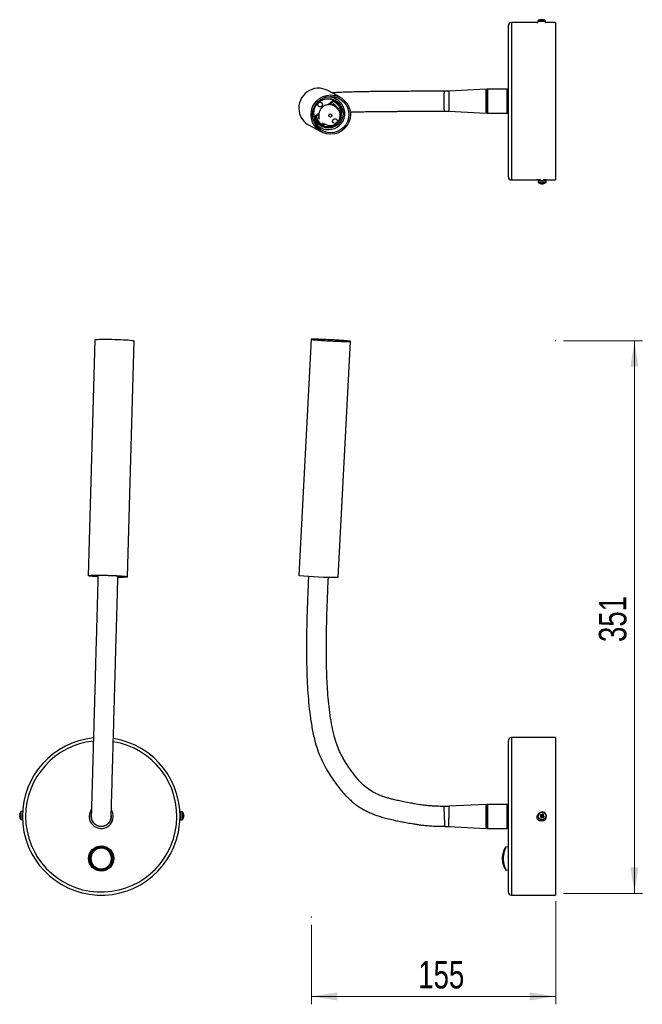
# Model space of a CAD drawing. Header units: millimetres. Extents: x 121 to 200, y 77 to 202.
import ezdxf

# ---------------------------------------------------------------- set-up
doc = ezdxf.new("R2010")
doc.units = ezdxf.units.MM
doc.header["$PDSIZE"] = -1
doc.styles.add('SLDTEXTSTYLE0', font='TXT', dxfattribs={"width": 0.75})
doc.dimstyles.new('SLDDIMSTYLE0', dxfattribs={"dimtxt": 3.5, "dimasz": 3.302, "dimexe": 0, "dimexo": 0.0625, "dimgap": 0.875, "dimtad": 1, "dimdec": 0, "dimlfac": 5, "dimrnd": 1e-09, "dimzin": 12, "dimdsep": 46, "dimtxsty": 'SLDTEXTSTYLE0', "dimsah": 1, "dimcen": 0.09, "dimadec": 0, "dimazin": 3, "dimtfac": 1, "dimtofl": 0, "dimtmove": 0, "dimatfit": 3, "dimfxl": 0, "dimfrac": 2, "dimtolj": 1, "dimtzin": 12, "dimarcsym": 0})
doc.dimstyles.new('SLDDIMSTYLE1', dxfattribs={"dimtxt": 3.5, "dimasz": 3.302, "dimexe": 0, "dimexo": 0.0625, "dimgap": 0.875, "dimtad": 1, "dimlfac": 5, "dimrnd": 1e-09, "dimzin": 12, "dimdsep": 46, "dimtxsty": 'SLDTEXTSTYLE0', "dimsah": 1, "dimcen": 0.09, "dimadec": 0, "dimazin": 3, "dimtfac": 1, "dimtofl": 0, "dimtmove": 0, "dimatfit": 3, "dimfxl": 0, "dimfrac": 2, "dimtolj": 1, "dimtzin": 12, "dimarcsym": 0})

# ---------------------------------------------------------------- blocks, each defined once
blk = doc.blocks.new('_D')
at = {"color": 7, "linetype": 'Continuous', "lineweight": 18}
for p, q in [((190.27, 161.66), (200.27, 161.66)), ((199.27, 161.66), (199.27, 91.51)), ((190.27, 91.51), (200.27, 91.51))]:
    blk.add_line(p, q, dxfattribs=at)
for points in [[(199.27, 161.66), (198.76, 158.36), (199.77, 158.36)], [(199.27, 91.51), (199.77, 94.81), (198.76, 94.81)]]:
    blk.add_solid(points, dxfattribs=at)
at = {"color": 7, "linetype": 'Continuous', "lineweight": 18, "insert": (194.75, 123.41), "char_height": 3.5, "attachment_point": 1, "rotation": 90, "style": 'SLDTEXTSTYLE0'}
blk.add_mtext('351', dxfattribs=at)
blk = doc.blocks.new('_D_1')
at = {"color": 7, "linetype": 'Continuous', "lineweight": 18}
for p, q in [((189.27, 90.51), (189.27, 77.43)), ((158.27, 87.5), (158.27, 77.43)), ((158.27, 78.43), (189.27, 78.43))]:
    blk.add_line(p, q, dxfattribs=at)
for points in [[(158.27, 78.43), (161.57, 77.92), (161.57, 78.94)], [(189.27, 78.43), (185.96, 78.94), (185.96, 77.92)]]:
    blk.add_solid(points, dxfattribs=at)
at = {"color": 7, "linetype": 'Continuous', "lineweight": 18, "insert": (171.82, 82.94), "char_height": 3.5, "attachment_point": 1, "style": 'SLDTEXTSTYLE0'}
blk.add_mtext('155', dxfattribs=at)

msp = doc.modelspace()

# ---------------------------------------------------------------- linework, layer by layer
at = {"color": 7, "linetype": 'Continuous', "lineweight": 25}
for p, q in [((183.2664, 182.4671), (183.2664, 201.6671)), ((186.8933, 202.0671), (183.6664, 202.0671)), ((186.9931, 202.2251), (186.9931, 202.0657)), ((187.3985, 202.3814), (187.3979, 202.4123)), ((187.4053, 202.3814), (187.4026, 202.4141)), ((187.4714, 202.3861), (187.4711, 202.3839)), ((187.5883, 202.4099), (187.5884, 202.4141)), ((187.9931, 202.0665), (187.9931, 202.2251)), ((189.2664, 202.0671), (188.0396, 202.0671)), ((189.2664, 202.0671), (189.2664, 182.0671)), ((161.9088, 192.5666), (160.3554, 193.4084)), ((161.4175, 192.3438), (161.1638, 192.4813)), ((175.6906, 193.3495), (175.1702, 193.3324)), ((180.4464, 193.5951), (175.691, 193.3458)), ((180.4464, 193.5951), (180.4464, 190.5391)), ((180.6064, 193.5951), (180.4664, 193.4551)), ((180.4664, 190.6791), (180.4664, 193.4551)), ((183.1264, 193.5951), (180.6064, 193.5951)), ((180.6064, 193.5951), (180.6064, 190.5391)), ((183.2664, 193.4551), (183.1264, 193.5951)), ((183.1264, 190.5391), (183.1264, 193.5951)), ((183.2664, 193.5487), (183.1817, 193.5398)), ((160.93, 192.0843), (160.4006, 191.6072)), ((161.0439, 192.0225), (160.6031, 191.6253)), ((161.0795, 191.7858), (160.8558, 191.5842)), ((161.0439, 192.0225), (160.93, 192.0843)), ((161.0845, 192.0109), (160.93, 192.0843)), ((161.6332, 191.105), (161.0473, 191.7567)), ((161.7471, 191.0433), (161.0795, 191.7858)), ((161.1984, 191.9492), (161.0845, 192.0109)), ((161.147, 192.1264), (161.0942, 192.155)), ((161.189, 191.4544), (161.0957, 191.505)), ((159.236, 190.5579), (158.762, 190.1307)), ((158.8759, 190.069), (158.762, 190.1307)), ((159.2101, 190.3701), (158.8759, 190.069)), ((159.205, 190.0967), (159.1074, 190.0088)), ((159.1074, 190.0088), (159.2225, 189.8807)), ((161.7471, 191.0433), (161.6332, 191.105)), ((161.6972, 190.9983), (161.7471, 191.0433)), ((161.8012, 190.8233), (161.9785, 190.983)), ((175.1683, 190.8024), (175.1659, 190.8039)), ((175.6921, 190.7882), (180.4464, 190.5391)), ((180.4664, 190.6791), (180.6064, 190.5391)), ((180.6064, 190.5391), (183.1264, 190.5391)), ((183.1264, 190.5391), (183.2664, 190.6791)), ((183.1817, 190.5943), (183.2664, 190.5854)), ((157.9733, 189.0123), (159.5267, 188.1705)), ((158.9296, 188.923), (159.0691, 188.9131)), ((159.1914, 188.8413), (159.4452, 188.7038)), ((159.4267, 189.0778), (159.4796, 189.0491)), ((159.5422, 189.1646), (159.6561, 189.1029)), ((159.8105, 189.0295), (159.9593, 189.1636)), ((183.6664, 182.0671), (186.8932, 182.0671)), ((187.0484, 181.9984), (187.0484, 181.7774)), ((187.2664, 182.0707), (187.4022, 182.0707)), ((187.2984, 182.0707), (187.2984, 182.0184)), ((187.417, 181.5893), (187.4184, 181.6092)), ((187.6687, 181.6167), (187.67, 181.5888)), ((187.7984, 182.0184), (187.7984, 182.07)), ((188.0394, 182.0671), (189.2664, 182.0671)), ((188.0484, 181.7774), (188.0484, 181.9984)), ((130.7857, 161.7799), (129.9439, 131.832)), ((134.942, 131.6915), (135.7837, 161.6394)), ((158.2211, 161.8392), (156.6677, 131.8912)), ((161.6609, 131.6322), (163.2144, 161.5801)), ((189.2664, 111.2829), (183.6664, 111.2829)), ((189.2664, 111.2829), (189.2664, 91.2829)), ((183.2664, 91.6829), (183.2664, 110.8829)), ((175.1016, 102.532), (175.1017, 102.5311)), ((180.4464, 102.8109), (175.7116, 102.5628)), ((175.7125, 102.5442), (175.7126, 102.5451)), ((180.4464, 102.8109), (180.4464, 99.7549)), ((180.6064, 102.8109), (180.4664, 102.6709)), ((180.4664, 101.2439), (180.4664, 102.6709)), ((183.1264, 102.8109), (180.6064, 102.8109)), ((180.6064, 102.8109), (180.6064, 101.24)), ((183.2664, 102.6709), (183.1264, 102.8109)), ((183.1264, 101.24), (183.1264, 102.8109)), ((121.2389, 101.264), (121.2392, 101.2905)), ((121.2396, 101.3363), (121.2392, 101.2952)), ((121.2688, 101.2973), (121.2392, 101.2952)), ((121.2687, 101.2908), (121.2392, 101.2905)), ((121.2396, 101.3363), (121.2692, 101.3355)), ((121.2406, 101.4352), (121.241, 101.4763)), ((121.2413, 101.5075), (121.2411, 101.481)), ((121.6042, 101.8822), (121.4332, 101.8839)), ((141.6374, 101.6003), (141.5812, 101.6008)), ((141.6599, 101.8501), (141.65, 100.8501)), ((141.8809, 101.8479), (141.6599, 101.8501)), ((142.0357, 101.4666), (142.0653, 101.4677)), ((142.0441, 101.3945), (142.0646, 101.3958)), ((142.064, 101.3442), (142.0636, 101.2963)), ((142.0641, 101.3478), (142.0646, 101.3958)), ((142.0654, 101.4774), (142.0653, 101.4677)), ((180.4664, 99.8949), (180.4664, 101.2439)), ((180.6064, 101.24), (180.6064, 99.7549)), ((183.1264, 99.7549), (183.1264, 101.24)), ((186.9931, 101.3839), (186.9985, 101.4568)), ((186.9931, 101.3839), (186.9931, 101.3817)), ((187.0484, 101.3501), (187.0484, 101.3479)), ((187.3075, 101.417), (187.4155, 101.3481)), ((187.3543, 101.1871), (187.4267, 101.2963)), ((187.4491, 101.3989), (187.4155, 101.3481)), ((187.4383, 101.333), (187.4155, 101.3481)), ((187.4257, 101.2976), (187.4765, 101.264)), ((187.4958, 101.4695), (187.4635, 101.4208)), ((187.4984, 101.2496), (187.5492, 101.216)), ((187.5466, 101.4774), (187.619, 101.5872)), ((187.5984, 101.4482), (187.5489, 101.4809)), ((187.5996, 101.2263), (187.5768, 101.2414)), ((187.5996, 101.2263), (187.6332, 101.277)), ((187.671, 101.4002), (187.6202, 101.4338)), ((187.6477, 101.2989), (187.68, 101.3477)), ((187.671, 101.4002), (187.6559, 101.3773)), ((187.67, 101.3958), (187.7425, 101.5055)), ((187.7425, 101.5055), (187.671, 101.4002)), ((188.0484, 101.3479), (188.0484, 101.3501)), ((121.4233, 100.8839), (121.5943, 100.8822)), ((141.5846, 101.1008), (141.6325, 101.1003)), ((141.65, 100.8501), (141.871, 100.8479)), ((142.0628, 101.2146), (142.0412, 101.2164)), ((142.0628, 101.2146), (142.0629, 101.2244)), ((175.6756, 100.005), (180.4464, 99.7549)), ((187.2664, 100.7536), (187.6664, 100.7536)), ((187.4777, 101.1055), (187.5492, 101.216)), ((187.4777, 101.1055), (187.5502, 101.2146)), ((187.5643, 101.2389), (187.5492, 101.216)), ((187.7076, 101.1523), (187.5996, 101.2263)), ((180.4664, 99.8949), (180.6064, 99.7549)), ((180.6064, 99.7549), (183.1264, 99.7549)), ((183.1264, 99.7549), (183.2664, 99.8949)), ((183.2664, 97.4146), (182.9589, 97.3822)), ((182.9598, 94.4835), (183.2664, 94.4513)), ((183.6664, 91.2829), (189.2664, 91.2829))]:
    msp.add_line(p, q, dxfattribs=at)
at = {"color": 1, "linetype": 'Continuous', "lineweight": 25}
for p, q in [((183.6664, 202.0671), (183.6664, 182.0671)), ((183.6664, 111.2829), (183.6664, 91.2829)), ((121.3851, 100.9034), (121.3946, 101.8543)), ((121.3946, 101.8543), (121.3947, 101.8651)), ((121.4233, 100.8839), (121.4331, 101.8726)), ((121.4331, 101.8726), (121.4332, 101.8839)), ((141.6325, 101.1003), (141.6374, 101.6003)), ((141.8809, 101.8479), (141.871, 100.8479)), ((141.9191, 101.8283), (141.9095, 100.8667)), ((182.6976, 96.867), (182.6014, 96.5389))]:
    msp.add_line(p, q, dxfattribs=at)
at = {"color": 7, "linetype": 'Continuous', "lineweight": 25, "flags": 128}
for points in [[(160.5693, 192.5886), (160.228, 192.5826), (159.9594, 192.5376)], [(161.1638, 192.4813), (160.9779, 192.5703), (160.6869, 192.6674)], [(161.0369, 192.5445), (161.0182, 192.5704), (160.9524, 192.656)], [(159.6666, 189.3066), (159.6813, 189.2961), (159.7365, 189.2619), (159.7738, 189.242), (159.7985, 189.2306), (159.8168, 189.2229), (159.8884, 189.1925), (159.9973, 189.148), (160.1479, 189.0898), (160.358, 189.0259), (160.6353, 188.9897), (160.9666, 189.0243), (161.3053, 189.1619), (161.4638, 189.2728), (161.6083, 189.4122), (161.8278, 189.7588), (161.927, 190.1366), (161.9333, 190.3242), (161.9125, 190.5072), (161.8908, 190.5998), (161.8609, 190.6921), (161.7795, 190.8708), (161.6649, 191.0483), (161.51, 191.2171), (161.3864, 191.3191), (161.2508, 191.4116), (161.1003, 191.4974), (161.1003, 191.4974)], [(161.0957, 191.505), (161.0677, 191.5175), (161.0503, 191.5228)], [(159.2039, 189.9733), (159.1859, 189.9428), (159.1791, 189.9268)], [(130.7857, 161.7799), (130.7951, 161.7907), (130.8553, 161.8081), (130.9697, 161.8233), (131.1358, 161.836), (131.35, 161.8459), (131.6073, 161.8527), (131.9021, 161.8563), (132.2278, 161.8566), (132.5772, 161.8537), (132.9423, 161.8475), (133.315, 161.8383), (133.6871, 161.8262)], [(133.6871, 161.8262), (134.0502, 161.8115), (134.3962, 161.7945), (134.7174, 161.7756), (135.0066, 161.7552), (135.2573, 161.7339), (135.4639, 161.7119), (135.6219, 161.69), (135.7276, 161.6685), (135.7788, 161.6478), (135.7837, 161.6394)], [(158.2531, 161.8262), (158.34, 161.8115), (158.4801, 161.7945), (158.6701, 161.7756), (158.9058, 161.7552), (159.1821, 161.7339), (159.4926, 161.7119), (159.8305, 161.69), (160.1882, 161.6685), (160.5578, 161.6478), (160.9309, 161.6286), (161.2993, 161.6112), (161.6547, 161.596), (161.9891, 161.5833), (162.2952, 161.5734), (162.566, 161.5666), (162.7955, 161.563), (162.9786, 161.5627), (163.1112, 161.5656), (163.1904, 161.5718), (163.2143, 161.581), (163.1824, 161.5931), (163.0955, 161.6078), (162.9555, 161.6248), (162.7655, 161.6437), (162.5297, 161.6641), (162.2535, 161.6854), (161.9429, 161.7074), (161.605, 161.7293), (161.2473, 161.7508), (160.8777, 161.7715), (160.5046, 161.7907), (160.1363, 161.8081), (159.7809, 161.8233), (159.4464, 161.836), (159.1404, 161.8459), (158.8696, 161.8527), (158.64, 161.8563), (158.4569, 161.8566), (158.3243, 161.8537), (158.2452, 161.8475), (158.2213, 161.8383), (158.2531, 161.8262)], [(158.4503, 161.8169), (158.5356, 161.8026), (158.6746, 161.786), (158.8639, 161.7676), (159.0988, 161.7477), (159.3736, 161.7269), (159.6816, 161.7057), (160.015, 161.6846), (160.3657, 161.664), (160.7251, 161.6446), (161.0843, 161.6269), (161.4345, 161.6111), (161.7671, 161.5978), (162.0738, 161.5872), (162.3471, 161.5796), (162.5803, 161.5753), (162.7677, 161.5742), (162.9045, 161.5765), (162.9875, 161.5821), (163.0147, 161.5908), (162.9852, 161.6024), (162.9, 161.6167), (162.761, 161.6333), (162.5717, 161.6517), (162.3367, 161.6716), (162.0619, 161.6924), (161.754, 161.7136), (161.4206, 161.7347), (161.0698, 161.7553), (160.7104, 161.7747), (160.3512, 161.7924), (160.001, 161.8082), (159.6685, 161.8215), (159.3617, 161.8321), (159.0884, 161.8396), (158.8552, 161.844), (158.6679, 161.8451), (158.531, 161.8428), (158.448, 161.8372), (158.4209, 161.8285), (158.4503, 161.8169)], [(131.1682, 131.6861), (131.0102, 131.6958), (130.7211, 131.7161), (130.4704, 131.7375), (130.2637, 131.7594), (130.1058, 131.7814), (130, 131.8029), (129.9488, 131.8235), (129.9534, 131.8428), (130.0135, 131.8602), (130.1279, 131.8754), (130.2941, 131.8881), (130.5082, 131.8979), (130.7655, 131.9047), (131.0604, 131.9084), (131.3861, 131.9087), (131.7354, 131.9058), (132.1005, 131.8996), (132.4733, 131.8904), (132.8454, 131.8783)], [(131.1604, 131.6988), (131.0829, 131.7038), (130.8097, 131.7237), (130.5767, 131.7445), (130.3896, 131.7657), (130.2531, 131.7868), (130.1705, 131.8073), (130.1439, 131.8267), (130.1739, 131.8445), (130.2597, 131.8603), (130.3993, 131.8736), (130.5893, 131.8842), (130.8248, 131.8917), (131.1002, 131.8961), (131.4087, 131.8971), (131.7427, 131.8948), (132.0939, 131.8893), (132.4537, 131.8806), (132.8132, 131.8689)], [(132.8132, 131.8689), (133.1636, 131.8547), (133.4962, 131.8381), (133.803, 131.8197), (134.0762, 131.7998), (134.3092, 131.779), (134.4963, 131.7578), (134.6328, 131.7366), (134.7154, 131.7161), (134.742, 131.6967), (134.712, 131.6789), (134.6262, 131.6632), (134.4866, 131.6499), (134.2966, 131.6393), (134.0611, 131.6317), (133.7856, 131.6274), (133.7179, 131.6268)], [(132.8454, 131.8783), (133.2085, 131.8635), (133.5545, 131.8466), (133.8756, 131.8277), (134.1648, 131.8073), (134.4155, 131.7859), (134.6222, 131.764), (134.7801, 131.7421), (134.8859, 131.7205), (134.9371, 131.6999), (134.9325, 131.6807), (134.8724, 131.6633), (134.758, 131.6481), (134.5918, 131.6354), (134.3777, 131.6255), (134.1204, 131.6187), (133.8255, 131.6151), (133.7136, 131.6146)], [(156.6677, 131.8912), (156.6678, 131.8904), (156.6997, 131.8783)], [(121.2681, 101.3855), (121.2675, 101.4001), (121.2672, 101.4091)]]:
    msp.add_lwpolyline(points, dxfattribs=at)
at = {"color": 1, "linetype": 'Continuous', "lineweight": 25, "flags": 128}
for points in [[(161.0536, 191.5219), (161.0866, 191.5096), (161.0957, 191.505)], [(159.1799, 189.9281), (159.1862, 189.9427), (159.2044, 189.9734)]]:
    msp.add_lwpolyline(points, dxfattribs=at)
at = {"color": 7, "linetype": 'Continuous', "lineweight": 25}
for centre, radius in [((160.7194, 190.3647), 2.4983), ((160.7192, 190.3651), 2.2984), ((160.4336, 190.5252), 1.8609), ((159.3719, 191.6351), 0.2997), ((160.6694, 190.2537), 0.1998), ((161.2544, 189.5413), 0.2997), ((187.5484, 101.3479), 0.5), ((187.5484, 101.3475), 0.4808), ((131.5863, 95.9329), 1.6), ((131.5863, 95.9329), 1.5)]:
    msp.add_circle(centre, radius, dxfattribs=at)
for centre, radius, start, end in [((183.6664, 201.6671), 0.4, 90, 180), ((187.4931, 201.6241), 0.8, 107.815178, 126.942364), ((187.4762, 201.6571), 0.7628, 97.895992, 107.793293), ((187.258, 202.356), 0.0312, 96.051484, 118.612369), ((187.4647, 202.3245), 0.1103, 127.252553, 148.89714), ((187.4408, 201.5366), 0.8478, 84.982564, 94.771886), ((187.4162, 204.4622), 2.05, 268.746776, 269.488433), ((187.4728, 194.6729), 7.7416, 90.215249, 90.519583), ((187.3902, 202.3344), 0.0962, 32.539768, 56.249947), ((187.5425, 201.5357), 0.8534, 91.502338, 94.784489), ((187.6093, 202.3242), 0.1103, 127.252553, 148.89714), ((187.5135, 210.1535), 7.7416, 270.215249, 270.519583), ((187.4754, 201.655), 0.7649, 71.982755, 81.861567), ((187.5701, 200.3642), 2.05, 88.746776, 89.488433), ((187.5066, 201.6565), 0.7649, 71.982755, 81.861567), ((187.7294, 202.3446), 0.0416, 70.595958, 114.682095), ((187.4931, 201.6241), 0.8, 53.057636, 71.974037), ((159.1677, 191.2082), 2.5003, 61.639966, 189.212077), ((160.4315, 190.5244), 2.0688, 199.919742, 86.180628), ((160.3155, 190.5916), 1.7455, 41.974356, 117.611611), ((160.2575, 190.6176), 1.8635, 266.269215, 58.460994), ((160.4292, 190.53), 1.6142, 16.301231, 67.615196), ((160.3107, 190.5897), 1.7503, 322.772075, 41.915565), ((159.1617, 191.2047), 2.4938, 189.155129, 241.53934), ((160.3115, 190.5841), 1.7457, 185.493114, 308.260206), ((160.3115, 190.5839), 1.6143, 196.302295, 241.540777), ((160.4252, 190.5221), 1.6142, 196.301231, 247.615196), ((160.1743, 190.6552), 2.063, 227.293364, 241.547821), ((160.2576, 190.6112), 1.8571, 244.549472, 266.254179), ((183.6664, 182.4671), 0.4, 180, 270), ((187.5186, 197.4018), 15.4106, 268.251422, 271.136566), ((187.5484, 182.3783), 0.8, 233.057636, 259.490785), ((187.5425, 191.4118), 9.3966, 268.511118, 270.87687), ((187.3523, 181.8818), 0.2676, 260.359486, 277.919542), ((187.5064, 182.1515), 0.5693, 249.548804, 260.959086), ((187.5881, 182.1503), 0.5693, 249.548804, 260.959086), ((187.426, 181.5038), 0.086, 89.535627, 96.053577), ((187.5475, 193.8993), 12.3114, 269.772486, 269.995654), ((187.4814, 181.8605), 0.2802, 283.45952, 299.419876), ((187.5499, 169.5142), 12.0763, 89.770989, 89.967072), ((187.5015, 182.1526), 0.5704, 279.756581, 287.135556), ((187.6767, 182.2244), 0.6108, 264.577538, 276.176006), ((187.6048, 181.8613), 0.2802, 283.45952, 299.419876), ((187.6707, 181.6747), 0.086, 269.535627, 276.053577), ((187.5484, 182.3783), 0.8, 279.437974, 306.942364), ((187.7133, 183.5888), 1.5727, 269.017749, 273.101136), ((187.8675, 185.721), 3.727, 269.336434, 272.782452), ((161.1393, 171.2565), 39.6277, 263.567481, 270.754294), ((183.6664, 110.8829), 0.4, 90, 180), ((131.5863, 101.2829), 10, 95.666241, 180), ((131.5863, 101.2829), 10, 180, 81.104935), ((121.9963, 101.363), 0.7638, 187.448223, 197.336752), ((121.3236, 101.3496), 0.103, 214.973797, 237.626942), ((121.3229, 101.2756), 0.103, 121.234206, 143.88735), ((121.325, 101.4942), 0.103, 214.973797, 237.626942), ((121.9963, 101.3623), 0.7638, 161.524395, 171.412924), ((121.9966, 101.3935), 0.7638, 161.524395, 171.412924), ((122.1095, 101.3266), 0.8435, 174.510759, 184.350388), ((121.3095, 101.6195), 0.0406, 156.861844, 201.999303), ((122.0292, 101.3779), 0.8, 142.484447, 161.508686), ((121.4327, 101.8359), 0.048, 89.430574, 142.484447), ((131.5863, 101.2829), 1.528, 178.389961, 31.370557), ((131.5863, 101.2829), 1.528, 145.861494, 178.389961), ((141.6376, 101.6203), 0.02, 269.430574, 359.430574), ((141.8804, 101.7999), 0.048, 36.3767, 89.430574), ((141.275, 101.3539), 0.8, 9.080401, 36.3767), ((141.5002, 101.3954), 0.5721, 338.645215, 350.018814), ((141.4247, 101.4847), 0.6143, 353.664931, 5.196216), ((141.7876, 101.2768), 0.2846, 13.714237, 29.511772), ((141.7888, 101.4002), 0.2846, 13.714237, 29.511772), ((141.5034, 101.3087), 0.5679, 8.819657, 16.231436), ((187.4931, 101.3817), 0.5, 171.331215, 242.260904), ((187.5484, 101.3501), 0.5, 56.507194, 179.998267), ((188.8374, 100.4933), 1.7871, 144.133385, 148.879653), ((236.8225, 175.8311), 89.3823, 236.360287, 236.444526), ((236.9042, 175.9545), 89.3823, 236.360287, 236.444526), ((187.5484, 101.346), 0.1314, 180.777544, 202.239204), ((187.5484, 101.3489), 0.1112, 153.272641, 188.226382), ((187.5484, 101.3489), 0.1112, 188.226435, 194.790313), ((187.5484, 101.3489), 0.1112, 194.790525, 229.743392), ((187.5484, 101.3489), 0.1112, 139.74032, 153.272717), ((187.5484, 101.3489), 0.1112, 104.788696, 139.740113), ((187.5484, 101.3489), 0.1112, 229.743185, 243.275061), ((187.5484, 101.3489), 0.1112, 243.275138, 278.225681), ((187.5484, 101.346), 0.1314, 90.777405, 112.23713), ((187.5484, 101.3489), 0.1112, 98.225627, 104.788908), ((187.5484, 101.3489), 0.1112, 63.275138, 98.225681), ((187.5484, 101.3489), 0.1112, 278.225627, 284.788908), ((187.5484, 101.3489), 0.1112, 284.788696, 319.740113), ((187.5484, 101.3489), 0.1112, 49.743185, 63.275061), ((186.6898, 100.0486), 1.7974, 54.14957, 58.868676), ((187.5484, 101.3489), 0.1112, 14.790525, 49.743392), ((187.5484, 101.3489), 0.1112, 319.74032, 333.272717), ((187.5484, 101.3489), 0.1112, 333.272641, 8.226382), ((187.5484, 101.3489), 0.1112, 8.226435, 14.790313), ((187.5484, 101.346), 0.1314, 0.777544, 22.239204), ((236.5536, 175.3951), 88.7224, 236.573775, 236.658431), ((186.2918, 102.1778), 1.7482, 324.080618, 328.932419), ((187.5484, 101.3501), 0.5, 0.000419, 56.509762), ((121.2939, 101.1482), 0.0296, 188.412381, 205.591163), ((122.0292, 101.3779), 0.8, 197.352461, 216.3767), ((121.4238, 100.9319), 0.048, 216.3767, 269.430574), ((141.6323, 101.0803), 0.02, 359.430574, 89.430574), ((141.8715, 100.8959), 0.048, 269.430574, 322.484447), ((141.275, 101.3539), 0.8, 322.484447, 349.780746), ((141.4993, 101.3138), 0.5721, 338.645215, 350.018814), ((141.7659, 101.1489), 0.2698, 350.725341, 8.135806), ((188.3746, 102.595), 1.7387, 234.069828, 238.948418), ((187.5484, 101.346), 0.1314, 270.777405, 292.23713), ((236.472, 175.2717), 88.7224, 236.573775, 236.658431), ((183.6664, 91.6829), 0.4, 180, 270)]:
    msp.add_arc(centre, radius, start, end, dxfattribs=at)
at = {"color": 1, "linetype": 'Continuous', "lineweight": 25}
for centre, radius, start, end in [((187.299, 211.0388), 8.819, 268.012525, 270.576671), ((187.3058, 210.641), 8.3827, 267.993294, 270.587545), ((187.5843, 215.4545), 13.2358, 269.149278, 271.770217), ((187.5809, 214.9464), 12.6891, 269.146086, 271.775249), ((187.5186, 197.1808), 15.4106, 268.251422, 271.136566), ((187.5202, 196.9561), 15.2239, 268.296498, 271.104851), ((187.8529, 185.5273), 3.7925, 269.407599, 272.662993), ((187.8675, 185.5), 3.727, 269.336434, 272.782452), ((131.5863, 101.2829), 9.6, 95.973838, 180), ((131.5863, 101.2829), 9.6, 180, 80.81493)]:
    msp.add_arc(centre, radius, start, end, dxfattribs=at)
at = {"color": 7, "linetype": 'Continuous', "lineweight": 25}
for centre, major_axis, ratio, start_param, end_param in [((187.537, 101.3584), (0.0947, 0.023), 0.98326064, 2.19160785, 2.46349826), ((187.5408, 101.3394), (0.0374, 0.0921), 0.97183462, 2.8123194, 3.08420981), ((187.5559, 101.3622), (0.0967, -0.0074), 0.98696294, 0.92124193, 1.19313234), ((187.5598, 101.3433), (-0.0597, 0.079), 0.97368732, 3.33675792, 3.60864834)]:
    msp.add_ellipse(centre, major_axis=major_axis, ratio=ratio, start_param=start_param, end_param=end_param, dxfattribs=at)
for points, knots in [([(186.8933, 202.0669), (186.8973, 202.0669), (186.9125, 202.0671), (186.9507, 202.0663), (186.9903, 202.0658), (186.9931, 202.0657)], [0, 0, 0, 0, 0.24761412, 0.94679883, 1, 1, 1, 1]), ([(186.9951, 202.2359), (186.9944, 202.234), (186.9929, 202.2304), (186.9935, 202.2265), (186.9938, 202.2246)], [0, 0, 0, 0, 0.51097453, 1, 1, 1, 1]), ([(187.4437, 202.4144), (187.4435, 202.4034), (187.4433, 202.3924), (187.4431, 202.3814), (187.4431, 202.3813)], [0, 0, 0, 0, 0.995014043, 1, 1, 1, 1]), ([(187.9924, 202.2257), (187.9928, 202.2298), (187.9931, 202.234), (187.9914, 202.2377), (187.9913, 202.2378)], [0, 0, 0, 0, 0.96139211, 1, 1, 1, 1]), ([(187.9931, 202.0665), (187.9974, 202.0666), (188.0223, 202.067), (188.0317, 202.0669), (188.0396, 202.0669)], [0, 0, 0, 0, 0.17229177, 1, 1, 1, 1]), ([(175.1694, 193.3321), (174.9714, 193.332), (174.5276, 193.332), (173.8751, 193.3313), (173.2422, 193.3302), (172.7002, 193.3288), (172.2305, 193.3272), (171.6381, 193.3247), (170.941, 193.3212), (170.151, 193.3172), (169.461, 193.3135), (168.8556, 193.3099), (168.3246, 193.3064), (167.8592, 193.303), (167.2904, 193.2984), (166.594, 193.2917), (165.7527, 193.2813), (164.9258, 193.2677), (164.0579, 193.2489), (163.1915, 193.2242), (162.3172, 193.1932), (161.5494, 193.1607), (161.0505, 193.1385), (160.8752, 193.1275), (160.8739, 193.1274)], [0, 0, 0, 0, 0.03493894, 0.07831324, 0.11519957, 0.14683657, 0.17433322, 0.19867354, 0.25248766, 0.29923588, 0.34032264, 0.37649581, 0.40838524, 0.43651533, 0.46131562, 0.51281148, 0.5661358, 0.62313873, 0.68118551, 0.75852605, 0.83905877, 0.92738127, 0.99947861, 1, 1, 1, 1]), ([(161.062, 191.5161), (160.9814, 191.5464), (160.8249, 191.6052), (160.5137, 191.6437), (160.1614, 191.6026), (159.8214, 191.4475), (159.5849, 191.2527), (159.4281, 191.0541), (159.3258, 190.8647), (159.2609, 190.6847), (159.2244, 190.5188), (159.2079, 190.3675), (159.2034, 190.1923), (159.2056, 190.0962), (159.2043, 190.0244), (159.2048, 189.9853), (159.2107, 189.9316), (159.2251, 189.8647), (159.2417, 189.8106), (159.2511, 189.7887), (159.2529, 189.7846)], [0, 0, 0, 0, 0.06281548, 0.12190018, 0.22781476, 0.31760627, 0.39140964, 0.45003184, 0.50188167, 0.55089315, 0.5980991, 0.64459494, 0.69338642, 0.8040041, 0.84131761, 0.87591491, 0.90833999, 0.94351068, 0.98952269, 1, 1, 1, 1]), ([(163.1665, 190.69), (163.3402, 190.6959), (163.7213, 190.7087), (164.3797, 190.7253), (165.0125, 190.7383), (165.5498, 190.7474), (166.0234, 190.7542), (166.5129, 190.7602), (167.051, 190.7658), (167.6433, 190.7711), (168.3481, 190.7764), (169.0714, 190.781), (169.8014, 190.7851), (170.5245, 190.7889), (171.1619, 190.7921), (171.6991, 190.7947), (172.1245, 190.7965), (172.6056, 190.7982), (173.1618, 190.7998), (173.8143, 190.801), (174.4934, 190.8017), (174.9575, 190.8018), (175.167, 190.8019)], [0, 0, 0, 0, 0.06254569, 0.13725071, 0.20326636, 0.24327114, 0.28125595, 0.32574414, 0.36600693, 0.41315843, 0.46847015, 0.53363096, 0.58358942, 0.63964468, 0.70268718, 0.73238964, 0.76492623, 0.80159207, 0.84384958, 0.89333379, 0.95185405, 1, 1, 1, 1]), ([(175.1659, 190.7967), (175.2684, 190.7993), (175.444, 190.8038), (175.6191, 190.7898), (175.6921, 190.7839)], [0, 0, 0, 0, 0.58324103, 1, 1, 1, 1]), ([(187.2664, 182.0707), (187.2213, 182.0706), (187.1312, 182.0703), (187.0128, 182.0687), (186.9276, 182.0673), (186.903, 182.0672), (186.8932, 182.0672)], [0, 0, 0, 0, 0.2727342, 0.54546573, 0.81826218, 1, 1, 1, 1]), ([(187.0489, 181.7759), (187.0493, 181.7707), (187.0502, 181.7606), (187.0575, 181.7484), (187.0656, 181.7398), (187.0714, 181.7365), (187.0738, 181.7351)], [0, 0, 0, 0, 0.3046168, 0.5881327, 0.82491614, 1, 1, 1, 1]), ([(188.0394, 182.0672), (188.0355, 182.0672), (188.0207, 182.067), (187.9515, 182.0683), (187.8419, 182.0698), (187.7394, 182.0707), (187.6805, 182.0707), (187.6664, 182.0707)], [0, 0, 0, 0, 0.09644314, 0.36876834, 0.64123481, 0.91377426, 1, 1, 1, 1]), ([(188.0235, 181.7356), (188.0251, 181.7364), (188.0305, 181.7392), (188.0392, 181.748), (188.0469, 181.7613), (188.0476, 181.7716), (188.0479, 181.7765)], [0, 0, 0, 0, 0.11192007, 0.39143223, 0.71304669, 1, 1, 1, 1]), ([(131.1811, 131.8959), (131.1761, 131.7187), (131.1507, 130.8149), (131.1061, 129.2271), (131.0486, 127.1817), (130.9952, 125.2818), (130.9465, 123.5493), (130.9027, 121.9896), (130.8637, 120.6029), (130.8292, 119.3774), (130.7908, 118.0103), (130.7464, 116.4311), (130.6946, 114.5889), (130.643, 112.7527), (130.5966, 111.1008), (130.5561, 109.6589), (130.5217, 108.4376), (130.4901, 107.3114), (130.4604, 106.254), (130.4324, 105.2583), (130.4112, 104.5064), (130.3967, 103.9874), (130.3874, 103.6593), (130.3797, 103.3838), (130.373, 103.1458), (130.3667, 102.9209), (130.361, 102.7179), (130.3556, 102.5279), (130.3507, 102.3515), (130.3457, 102.1745), (130.3413, 102.0195), (130.3374, 101.879), (130.3338, 101.7504), (130.3306, 101.6366), (130.3279, 101.5424), (130.326, 101.4726), (130.3242, 101.4099), (130.3228, 101.3597), (130.3219, 101.3277), (130.3218, 101.3239), (130.3217, 101.3221)], [0, 0, 0, 0, 0.01311367, 0.06685453, 0.11742235, 0.1643302, 0.20727167, 0.24543094, 0.27956876, 0.30972602, 0.33600356, 0.38066495, 0.4266211, 0.47274683, 0.51777766, 0.55145965, 0.58456228, 0.61679603, 0.64808148, 0.67914496, 0.70986883, 0.72456309, 0.73804271, 0.75055688, 0.7622905, 0.77429599, 0.78898787, 0.80208873, 0.81727821, 0.83493482, 0.85554681, 0.87122685, 0.88870486, 0.90824322, 0.9191416, 0.93139493, 0.94558721, 0.96238217, 0.98252604, 1, 1, 1, 1]), ([(132.851, 101.251), (132.851, 101.2528), (132.8511, 101.2566), (132.852, 101.2886), (132.8534, 101.3388), (132.8552, 101.4016), (132.8572, 101.4712), (132.8604, 101.5855), (132.8646, 101.7376), (132.8699, 101.9238), (132.8749, 102.1034), (132.8799, 102.2804), (132.8849, 102.4568), (132.8902, 102.6468), (132.8959, 102.8499), (132.9022, 103.0748), (132.9089, 103.3127), (132.9167, 103.5882), (132.9259, 103.9164), (132.9405, 104.4353), (132.9616, 105.1872), (132.9896, 106.1829), (133.0193, 107.2403), (133.051, 108.3665), (133.0853, 109.5878), (133.125, 111.0004), (133.1697, 112.5903), (133.2187, 114.3344), (133.2614, 115.8548), (133.2971, 117.1227), (133.3261, 118.1533), (133.3568, 119.2469), (133.3913, 120.4742), (133.4306, 121.8745), (133.475, 123.4515), (133.524, 125.195), (133.5775, 127.0979), (133.6351, 129.147), (133.6798, 130.7388), (133.7053, 131.6454), (133.7103, 131.824)], [0, 0, 0, 0, 0.01747434, 0.03761857, 0.05441383, 0.06860637, 0.08085991, 0.09175848, 0.12027565, 0.14445554, 0.1650679, 0.18272482, 0.19791457, 0.21101566, 0.2257078, 0.23771351, 0.24944734, 0.26196173, 0.27544159, 0.29013612, 0.32086053, 0.35192457, 0.38321057, 0.4154449, 0.44854812, 0.48223071, 0.52498978, 0.56879349, 0.61255368, 0.63791444, 0.66273981, 0.68883035, 0.71878368, 0.753448, 0.79229919, 0.83529518, 0.88227691, 0.93293721, 0.986787, 1, 1, 1, 1]), ([(157.901, 131.7668), (157.8998, 131.7432), (157.8682, 131.1139), (157.8161, 129.9391), (157.7508, 128.3075), (157.7038, 126.8691), (157.6721, 125.6318), (157.6529, 124.5994), (157.6433, 123.8041), (157.6393, 123.2231), (157.638, 122.8268), (157.6379, 122.5087), (157.6385, 122.2075), (157.6401, 121.8691), (157.6433, 121.486), (157.6484, 121.0652), (157.662, 120.2563), (157.6961, 119.015), (157.7759, 117.3798), (157.9045, 115.6996), (158.0907, 114.0262), (158.3582, 112.3373), (158.7025, 110.8053), (159.1198, 109.466), (159.5876, 108.3472), (160.1184, 107.3351), (160.7411, 106.3337), (161.4496, 105.312), (162.2854, 104.2631), (163.0669, 103.4644), (163.7368, 102.9051), (164.2316, 102.5451), (164.7168, 102.238), (165.2026, 101.9711), (165.7314, 101.7197), (166.2883, 101.4941), (166.893, 101.2857), (167.5366, 101.0956), (168.2799, 100.908), (169.0246, 100.7459), (169.7597, 100.6014), (170.4748, 100.4705), (171.1284, 100.354), (171.7212, 100.2562), (172.2545, 100.1818), (172.8758, 100.1147), (173.6076, 100.0612), (174.3974, 100.0269), (174.9463, 100.0229), (175.209, 100.0209)], [0, 0, 0, 0, 0.00166366, 0.04444023, 0.08293229, 0.11682249, 0.14593934, 0.17021455, 0.18964663, 0.202033, 0.211188, 0.21759444, 0.22447099, 0.23242939, 0.24145674, 0.25149014, 0.26210866, 0.29851724, 0.33905814, 0.37755096, 0.41734231, 0.45776782, 0.49808962, 0.52795679, 0.55658226, 0.5834743, 0.60845891, 0.63968966, 0.67110367, 0.70292776, 0.71826438, 0.7325893, 0.74603923, 0.75872058, 0.77164389, 0.78730058, 0.80105122, 0.81672378, 0.83459851, 0.85507926, 0.87044701, 0.88741542, 0.90632416, 0.91725408, 0.92976625, 0.94428269, 0.96130243, 0.98148313, 1, 1, 1, 1]), ([(175.1018, 102.5518), (174.9422, 102.5529), (174.5518, 102.5556), (173.967, 102.5774), (173.3771, 102.6133), (172.8757, 102.6585), (172.4424, 102.7096), (171.8391, 102.7969), (171.0922, 102.9307), (170.2257, 103.088), (169.4853, 103.2351), (168.8565, 103.3736), (168.3237, 103.5062), (167.8309, 103.6452), (167.3511, 103.8008), (166.8589, 103.9893), (166.2849, 104.2532), (165.6399, 104.6297), (164.8809, 105.2248), (164.1126, 106.0183), (163.3451, 107.0083), (162.6859, 107.98), (162.1455, 108.8971), (161.7291, 109.7589), (161.3764, 110.6978), (161.0675, 111.7988), (160.8017, 113.0668), (160.5849, 114.4856), (160.4243, 115.9473), (160.3134, 117.3839), (160.2421, 118.731), (160.1999, 119.9555), (160.1788, 120.993), (160.1702, 121.8263), (160.1682, 122.3787), (160.1683, 122.7712), (160.1693, 123.1067), (160.1719, 123.5546), (160.1781, 124.1743), (160.1904, 124.9813), (160.212, 125.9902), (160.2451, 127.1768), (160.2921, 128.5383), (160.3531, 130.0446), (160.4026, 131.0961), (160.428, 131.6365)], [0, 0, 0, 0, 0.012491, 0.03054419, 0.0457736, 0.05872538, 0.06993084, 0.07990662, 0.10640842, 0.12929224, 0.14881485, 0.16546663, 0.17966445, 0.19176437, 0.20552806, 0.21910949, 0.23298567, 0.254922, 0.27737925, 0.30824975, 0.34109226, 0.37531502, 0.40009027, 0.42434067, 0.45013312, 0.47848503, 0.51375921, 0.55147316, 0.59078899, 0.62883057, 0.66424045, 0.69636809, 0.7247308, 0.74546145, 0.76159607, 0.7679659, 0.77618102, 0.78785437, 0.80302447, 0.82469244, 0.85101939, 0.88201009, 0.91760579, 0.95765297, 1, 1, 1, 1]), ([(175.7119, 102.5651), (175.5188, 102.5528), (175.3156, 102.5399), (175.1125, 102.5486), (175.1025, 102.549)], [0, 0, 0, 0, 0.95053846, 1, 1, 1, 1]), ([(130.3222, 101.322), (130.322, 101.321), (130.3044, 101.2331), (130.348, 100.9979), (130.4639, 100.6433), (130.7435, 100.3086), (131.1126, 100.0843), (131.5366, 99.9952), (131.9657, 100.0514), (132.3527, 100.2465), (132.651, 100.5586), (132.8181, 100.9115), (132.8414, 101.1502), (132.8509, 101.2474)], [0, 0, 0, 0, 0.00076338, 0.06796113, 0.17529381, 0.28259072, 0.38986255, 0.49712183, 0.60438131, 0.71165357, 0.81895082, 0.92628327, 1, 1, 1, 1]), ([(187.0823, 101.5024), (187.0597, 101.4914), (186.9965, 101.4605), (186.9214, 101.3686), (186.8685, 101.2435), (186.8615, 101.1065), (186.8998, 100.9753), (186.9795, 100.8639), (187.0914, 100.7856), (187.1934, 100.756), (187.2523, 100.7541), (187.2664, 100.7536)], [0, 0, 0, 0, 0.07110501, 0.19809565, 0.32508183, 0.45199995, 0.57889815, 0.70589014, 0.83297745, 0.96001283, 1, 1, 1, 1]), ([(187.417, 101.3442), (187.4178, 101.3438), (187.4242, 101.3405), (187.4313, 101.3368), (187.4379, 101.3332), (187.4383, 101.333)], [0, 0, 0, 0, 0.11368929, 0.94534669, 1, 1, 1, 1]), ([(187.4409, 101.3205), (187.4406, 101.3201), (187.4362, 101.3126), (187.4315, 101.3045), (187.4273, 101.2972), (187.4267, 101.2963)], [0, 0, 0, 0, 0.05465331, 0.88631071, 1, 1, 1, 1]), ([(187.52, 101.4564), (187.5196, 101.4566), (187.5129, 101.4602), (187.5059, 101.4639), (187.4994, 101.4673), (187.4986, 101.4677)], [0, 0, 0, 0, 0.05465331, 0.88631071, 1, 1, 1, 1]), ([(187.5466, 101.4774), (187.5461, 101.4768), (187.5418, 101.4712), (187.5371, 101.4651), (187.5327, 101.4593), (187.5325, 101.459)], [0, 0, 0, 0, 0.11368929, 0.94534669, 1, 1, 1, 1]), ([(187.5768, 101.2414), (187.5772, 101.2411), (187.5838, 101.2358), (187.5909, 101.2302), (187.5973, 101.225), (187.5981, 101.2244)], [0, 0, 0, 0, 0.05465331, 0.88631071, 1, 1, 1, 1]), ([(187.6559, 101.3773), (187.6562, 101.3776), (187.6606, 101.3834), (187.6652, 101.3896), (187.6695, 101.3951), (187.67, 101.3958)], [0, 0, 0, 0, 0.05465331, 0.88631071, 1, 1, 1, 1]), ([(187.6798, 101.3478), (187.679, 101.3484), (187.6726, 101.3536), (187.6655, 101.3592), (187.6589, 101.3645), (187.6584, 101.3648)], [0, 0, 0, 0, 0.11368929, 0.94534669, 1, 1, 1, 1]), ([(187.6664, 100.7536), (187.7113, 100.758), (187.8012, 100.7669), (187.9208, 100.8357), (188.0122, 100.9372), (188.0629, 101.0635), (188.0739, 101.185), (188.0494, 101.2546), (188.0398, 101.2815)], [0, 0, 0, 0, 0.17733431, 0.35466303, 0.53214133, 0.70977056, 0.88732755, 1, 1, 1, 1]), ([(175.2087, 100.0139), (175.3619, 100.0167), (175.5176, 100.0196), (175.6726, 100.006), (175.6752, 100.0058)], [0, 0, 0, 0, 0.98321223, 1, 1, 1, 1]), ([(187.5502, 101.2146), (187.5507, 101.2155), (187.5549, 101.2229), (187.5596, 101.2309), (187.564, 101.2384), (187.5643, 101.2389)], [0, 0, 0, 0, 0.11368929, 0.94534669, 1, 1, 1, 1]), ([(130.5673, 96.937), (130.5728, 96.9429), (130.6914, 97.0682), (130.9668, 97.2686), (131.4352, 97.4011), (131.8921, 97.371), (132.2956, 97.2119), (132.643, 96.9327), (132.9033, 96.5323), (133.0209, 96.051), (132.9782, 95.5748), (132.8348, 95.2283), (132.6178, 94.9206), (132.315, 94.6579), (131.8637, 94.4836), (131.4, 94.4726), (130.9817, 94.5989), (130.6178, 94.8446), (130.3284, 95.2133), (130.1668, 95.6805), (130.1697, 96.1647), (130.3026, 96.6), (130.4789, 96.8244), (130.5673, 96.937)], [0, 0, 0, 0, 0.00274243, 0.05868413, 0.11295688, 0.16098597, 0.20676433, 0.25571298, 0.31020878, 0.36627907, 0.41681541, 0.46502643, 0.49018919, 0.54438879, 0.59887077, 0.64839401, 0.69418089, 0.74185642, 0.79489179, 0.85137092, 0.90361672, 0.95166523, 1, 1, 1, 1]), ([(130.6748, 96.867), (130.5958, 96.7619), (130.4321, 96.544), (130.3185, 96.1369), (130.3205, 95.6894), (130.4603, 95.2652), (130.7175, 94.9217), (131.0427, 94.6915), (131.4182, 94.5727), (131.8361, 94.5832), (132.241, 94.7477), (132.5099, 94.9924), (132.7032, 95.2787), (132.8306, 95.6011), (132.8685, 96.0427), (132.7647, 96.489), (132.5335, 96.8615), (132.2237, 97.1226), (131.8615, 97.2724), (131.4516, 97.2995), (131.0163, 97.1775), (130.792, 96.9735), (130.6748, 96.867)], [0, 0, 0, 0, 0.048700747, 0.100980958, 0.150545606, 0.207795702, 0.261109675, 0.3084897, 0.353517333, 0.402018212, 0.455737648, 0.509874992, 0.535221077, 0.584048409, 0.635410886, 0.692323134, 0.747254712, 0.796057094, 0.841188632, 0.888232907, 0.941596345, 1, 1, 1, 1]), ([(182.8614, 94.6036), (182.8613, 94.6037), (182.8605, 94.6041), (182.7888, 94.7567), (182.6965, 94.9914), (182.6088, 95.2791), (182.5403, 95.6009), (182.5188, 96.0428), (182.5819, 96.4887), (182.6951, 96.8625), (182.7978, 97.1196), (182.8643, 97.2657), (182.8648, 97.268), (182.865, 97.269)], [0, 0, 0, 0, 0.01835568, 0.13023985, 0.24299441, 0.29578398, 0.39747911, 0.50445432, 0.62298832, 0.73739707, 0.83904025, 0.93303797, 1, 1, 1, 1]), ([(182.703, 96.9176), (182.701, 96.9125), (182.6763, 96.8498), (182.6366, 96.7285), (182.605, 96.6073), (182.5934, 96.5628)], [0, 0, 0, 0, 0.05304439, 0.65243301, 1, 1, 1, 1]), ([(182.9587, 97.3815), (182.9518, 97.3804), (182.9375, 97.3782), (182.9188, 97.3686), (182.904, 97.3573), (182.8946, 97.3471), (182.8896, 97.3404), (182.887, 97.3364), (182.8849, 97.333), (182.8826, 97.3289), (182.8781, 97.3204), (182.8615, 97.288), (182.8208, 97.2025), (182.7648, 97.0789), (182.7231, 96.97), (182.703, 96.9176)], [0, 0, 0, 0, 0.0182802, 0.03821171, 0.05482293, 0.06763448, 0.07580522, 0.08247998, 0.09141567, 0.10848884, 0.15931105, 0.35829567, 0.57650879, 0.79613169, 1, 1, 1, 1]), ([(182.8757, 94.5505), (182.8773, 94.5472), (182.8811, 94.5396), (182.8827, 94.5369), (182.8854, 94.5318), (182.8905, 94.5242), (182.8986, 94.5138), (182.9149, 94.4993), (182.9367, 94.487), (182.9536, 94.4857), (182.9599, 94.4852)], [0, 0, 0, 0, 0.1959078, 0.46214181, 0.58476926, 0.63415741, 0.68324377, 0.78132529, 0.91837063, 1, 1, 1, 1])]:
    msp.add_open_spline(points, degree=3, knots=knots, dxfattribs=at)
at = {"color": 1, "linetype": 'Continuous', "lineweight": 25}
for points, knots in [([(175.1659, 190.8039), (175.1649, 190.8042), (175.158, 190.8061), (175.1439, 190.8889), (175.1244, 191.1252), (175.108, 191.4702), (175.0991, 191.882), (175.1009, 192.3152), (175.1125, 192.7195), (175.1304, 193.0527), (175.15, 193.2654), (175.1633, 193.3431), (175.169, 193.3302), (175.1694, 193.3294)], [0, 0, 0, 0, 0.01915456, 0.12748496, 0.23556318, 0.34371764, 0.45180446, 0.5598675, 0.66797726, 0.77615503, 0.88436561, 0.9925651, 1, 1, 1, 1]), ([(175.6912, 193.3426), (175.6913, 193.3436), (175.6934, 193.3571), (175.698, 193.2789), (175.7042, 193.0637), (175.7095, 192.7269), (175.7128, 192.318), (175.7133, 191.88), (175.7108, 191.4635), (175.706, 191.1145), (175.7, 190.8754), (175.6951, 190.7912), (175.6926, 190.7899), (175.6922, 190.7896)], [0, 0, 0, 0, 0.00887618, 0.11621427, 0.22357616, 0.3309563, 0.43834623, 0.54573831, 0.65312701, 0.76050728, 0.86787299, 0.97521806, 1, 1, 1, 1]), ([(175.1683, 101.2474), (175.1665, 101.2922), (175.1589, 101.479), (175.144, 101.8037), (175.1243, 102.1665), (175.1083, 102.4219), (175.0998, 102.5501), (175.1012, 102.5361), (175.1016, 102.532)], [0, 0, 0, 0, 0.06671824, 0.27780628, 0.48840295, 0.69914817, 0.90976158, 1, 1, 1, 1]), ([(175.7126, 102.5451), (175.7127, 102.5493), (175.7131, 102.5633), (175.7107, 102.4338), (175.7061, 102.1754), (175.7, 101.8083), (175.695, 101.48), (175.6923, 101.2915), (175.6916, 101.2461)], [0, 0, 0, 0, 0.08986641, 0.30075989, 0.51163682, 0.72248515, 0.93329294, 1, 1, 1, 1]), ([(132.8645, 101.2461), (132.8549, 101.148), (132.8312, 100.9068), (132.6621, 100.5503), (132.3606, 100.2352), (131.9696, 100.0381), (131.5361, 99.9814), (131.1078, 100.0714), (130.7345, 100.2979), (130.4533, 100.6357), (130.331, 100.9944), (130.2916, 101.258), (130.3178, 101.3723), (130.3239, 101.3991)], [0, 0, 0, 0, 0.07227168, 0.17751246, 0.28273249, 0.38793737, 0.49313417, 0.59833064, 0.70353465, 0.8087536, 0.91399367, 0.9798739, 1, 1, 1, 1]), ([(132.8611, 101.3829), (132.8612, 101.3826), (132.8723, 101.3384), (132.8684, 101.2921), (132.8645, 101.2461)], [0, 0, 0, 0, 0.00690972, 1, 1, 1, 1]), ([(175.2091, 100.0259), (175.2088, 100.0339), (175.2081, 100.0509), (175.2025, 100.2488), (175.1932, 100.558), (175.1814, 100.9116), (175.1721, 101.1502), (175.1683, 101.2474)], [0, 0, 0, 0, 0.19312983, 0.4119132, 0.63074752, 0.84965364, 1, 1, 1, 1]), ([(175.6916, 101.2461), (175.6903, 101.148), (175.687, 100.9069), (175.6824, 100.5496), (175.6787, 100.2374), (175.6764, 100.0375), (175.6761, 100.0203), (175.676, 100.0122)], [0, 0, 0, 0, 0.15019703, 0.36891139, 0.5875826, 0.80622235, 1, 1, 1, 1]), ([(182.9593, 97.3784), (182.9599, 97.3794), (182.9618, 97.3831), (182.9487, 97.3534), (182.9221, 97.2926), (182.8835, 97.2016), (182.8355, 97.081), (182.7801, 96.9277), (182.722, 96.7423), (182.6681, 96.5267), (182.6264, 96.2875), (182.6052, 96.0435), (182.6057, 95.8019), (182.6249, 95.5786), (182.6596, 95.367), (182.6973, 95.2048), (182.7315, 95.0818), (182.7688, 94.9601), (182.8183, 94.8185), (182.8743, 94.6772), (182.9215, 94.568), (182.9503, 94.5052), (182.9627, 94.4793), (182.9603, 94.4851), (182.96, 94.4859)], [0, 0, 0, 0, 0.01931928, 0.06807449, 0.11324658, 0.15954757, 0.20787415, 0.25733888, 0.31106538, 0.36627186, 0.42140143, 0.47845886, 0.52821398, 0.57951714, 0.62710288, 0.67584225, 0.70085196, 0.72600546, 0.77943792, 0.8343495, 0.88792985, 0.94335082, 0.99207706, 1, 1, 1, 1])]:
    msp.add_open_spline(points, degree=3, knots=knots, dxfattribs=at)
at = {"color": 7, "linetype": 'Continuous', "lineweight": 0}
for p in [(189.2664, 161.6582), (189.2664, 91.5129), (158.2664, 88.4978)]:
    msp.add_point(p, dxfattribs=at)

# ---------------------------------------------------------------- dimensions: what is measured, and where the dimension line sits
at = {"color": 7, "linetype": 'Continuous', "lineweight": 18}
dim = msp.add_linear_dim(base=(199.2664, 91.5129), p1=(189.2664, 161.6582), p2=(189.2664, 91.5129), angle=90, dimstyle='SLDDIMSTYLE0', dxfattribs=at)
dim.commit()
dim.dimension.update_dxf_attribs({"geometry": '_D', "text_midpoint": (199.2664, 127.2903), "dimtype": 160})
dim = msp.add_linear_dim(base=(189.2664, 78.427), p1=(158.2664, 88.4978), p2=(189.2664, 91.5129), dimstyle='SLDDIMSTYLE1', dxfattribs=at)
dim.commit()
dim.dimension.update_dxf_attribs({"geometry": '_D_1', "text_midpoint": (175.7036, 78.427), "dimtype": 160})

doc.saveas('drawing.dxf')
